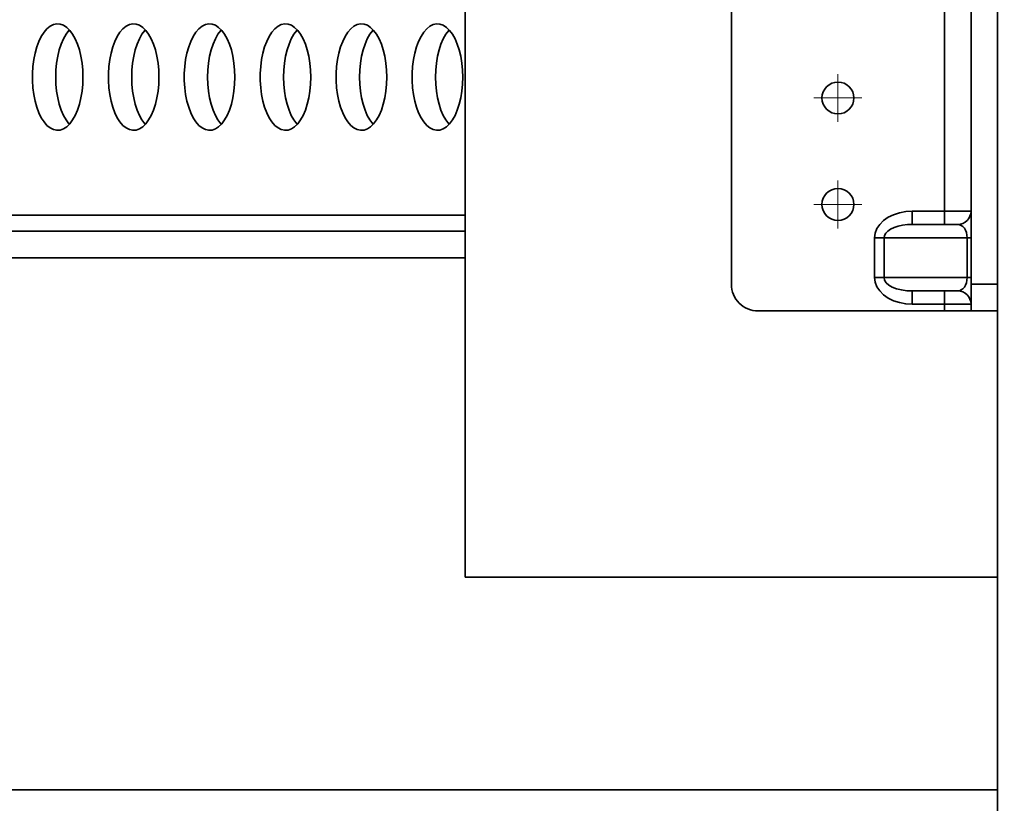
# Model space of a CAD drawing. Header units: millimetres. Extents: x -14862 to 14862, y -10512 to 10512.
# Tile 149 of 199: x 1319 to 1689, y 6981 to 7275. Entities that reach past the tile are written whole.
import ezdxf

# ---------------------------------------------------------------- set-up
doc = ezdxf.new("R2010")
doc.units = ezdxf.units.MM
doc.header["$LTSCALE"] = 4
doc.linetypes.add('点画线', pattern=[18, 12, -2, 2, -2])
doc.layers.get('0').update_dxf_attribs({"lineweight": 18})
for name, color, linetype, lineweight in [('中心线层', 1, '点画线', 18), ('几何体', 7, 'Continuous', 35), ('尺寸线层', 3, 'Continuous', 18)]:
    doc.layers.add(name, color=color, linetype=linetype, lineweight=lineweight)
doc.styles.add('标准', font='txt', dxfattribs={"width": 0.667})
doc.dimstyles.new('GB_尺寸', dxfattribs={"dimtxt": 3.5, "dimasz": 4, "dimexe": 2, "dimexo": 0, "dimtad": 1, "dimdsep": 46, "dimtxsty": '标准', "dimblk": '_CAXARROW', "dimcen": 0, "dimdle": 8, "dimazin": 2, "dimtfac": 0.707107, "dimtdec": 3, "dimtmove": 2, "dimatfit": 3, "dimfxl": 0, "dimfrac": 2, "dimtolj": 1, "dimarcsym": 0})

# ---------------------------------------------------------------- blocks, each defined once
blk = doc.blocks.new('*X145')
at = {"layer": '尺寸线层'}
for points in [[(-11533.86, 4553.62), (-11433.86, 4566.12), (-11433.86, 4541.12)], [(4383.67, 4553.62), (4283.67, 4566.12), (4283.67, 4541.12)]]:
    blk.add_hatch(color=0, dxfattribs=at).paths.add_polyline_path(points, flags=0)
at = {"layer": '尺寸线层', "color": 0}
for p, q in [((4383.67, 7085.9), (4383.67, 4503.62)), ((-11533.86, 5485.9), (-11533.86, 4503.62)), ((-11533.86, 4553.62), (4383.67, 4553.62))]:
    blk.add_line(p, q, dxfattribs=at)
at = {"layer": '尺寸线层', "color": 0, "insert": (-3575.1, 4612.75), "char_height": 87.5, "width": 423.3401, "attachment_point": 5, "line_spacing_factor": 1.15057, "style": '标准'}
blk.add_mtext('\\T1.1;15950', dxfattribs=at)
blk = doc.blocks.new('_CAXARROW')
blk.add_hatch(color=0).paths.add_polyline_path([(0, 0), (-1, 0.125), (-1, -0.125)], flags=0)

msp = doc.modelspace()

# ---------------------------------------------------------------- linework, layer by layer
at = {"layer": '中心线层'}
for p, q in [((1626.141, 7236.9), (1626.141, 7254.9)), ((1617.141, 7245.9), (1635.141, 7245.9)), ((1626.141, 7196.9), (1626.141, 7214.9)), ((1617.141, 7205.9), (1635.141, 7205.9))]:
    msp.add_line(p, q, dxfattribs=at)
at = {"layer": '几何体'}
for p, q in [((1486.141, 7565.9), (1486.141, 7065.9)), ((1586.141, 7175.9), (1586.141, 7355.9)), ((1676.141, 7355.9), (1676.141, 7175.9)), ((1686.141, 7355.9), (1686.141, 7175.9)), ((1666.141, 7328.4), (1666.141, 7203.4)), ((1654.07, 7198.4), (1654.07, 7203.4)), ((1654.07, 7203.4), (1666.141, 7203.4)), ((1666.141, 7203.4), (1676.141, 7203.4)), ((1666.141, 7198.4), (1666.141, 7203.4)), ((1486.141, 7201.898), (1228.212, 7201.898)), ((1486.141, 7195.9), (586.141, 7195.9)), ((1654.07, 7198.4), (1671.141, 7198.4)), ((1639.928, 7193.4), (1643.463, 7193.4)), ((1639.928, 7178.4), (1639.928, 7193.4)), ((1643.463, 7193.4), (1643.463, 7178.4)), ((1674.676, 7193.4), (1643.463, 7193.4)), ((1674.676, 7178.4), (1674.676, 7193.4)), ((1674.676, 7193.4), (1676.141, 7193.4)), ((1046.141, 7185.9), (1486.141, 7185.9)), ((1639.928, 7178.4), (1643.463, 7178.4)), ((1643.463, 7178.4), (1674.676, 7178.4)), ((1674.676, 7178.4), (1676.141, 7178.4)), ((1671.141, 7173.4), (1654.07, 7173.4)), ((1654.07, 7168.4), (1654.07, 7173.4)), ((1666.141, 7168.4), (1666.141, 7173.4)), ((1676.141, 7175.9), (1686.141, 7175.9)), ((1676.141, 7165.9), (1676.141, 7175.9)), ((1686.141, 7175.9), (1686.141, 7167.239)), ((1596.141, 7165.9), (1666.141, 7165.9)), ((1666.141, 7168.4), (1654.07, 7168.4)), ((1666.141, 7168.4), (1666.141, 7165.9)), ((1676.141, 7168.4), (1666.141, 7168.4)), ((1666.141, 7165.9), (1676.141, 7165.9)), ((1686.141, 7165.9), (1676.141, 7165.9)), ((1686.141, 7167.239), (1686.141, 5485.9)), ((1486.141, 7065.9), (1686.141, 7065.9)), ((1686.141, 6985.9), (1046.141, 6985.9))]:
    msp.add_line(p, q, dxfattribs=at)
for points in [[(1342.407, 7251.077), (1342.492, 7253.743), (1342.407, 7256.409), (1342.154, 7259.027), (1341.737, 7261.551), (1341.164, 7263.935), (1340.445, 7266.138), (1339.593, 7268.119), (1338.622, 7269.844), (1337.551, 7271.282), (1336.399, 7272.407), (1335.185, 7273.198), (1333.932, 7273.643), (1332.662, 7273.732), (1331.397, 7273.464), (1330.161, 7272.845), (1328.976, 7271.885), (1327.861, 7270.601), (1326.838, 7269.016), (1325.925, 7267.159), (1325.137, 7265.062), (1324.49, 7262.763), (1323.994, 7260.304), (1323.658, 7257.727), (1323.488, 7255.079), (1323.488, 7252.407), (1323.658, 7249.759), (1323.994, 7247.182), (1324.49, 7244.723), (1325.137, 7242.424), (1325.925, 7240.327), (1326.838, 7238.47), (1327.861, 7236.885), (1328.976, 7235.601), (1330.161, 7234.641), (1331.397, 7234.022), (1332.662, 7233.754), (1333.932, 7233.843), (1335.185, 7234.288), (1336.399, 7235.079), (1337.551, 7236.204), (1338.622, 7237.642), (1339.593, 7239.367), (1340.445, 7241.348), (1341.164, 7243.551), (1341.737, 7245.935), (1342.154, 7248.459), (1342.407, 7251.077)], [(1370.944, 7251.077), (1371.029, 7253.743), (1370.944, 7256.409), (1370.691, 7259.027), (1370.274, 7261.551), (1369.701, 7263.935), (1368.982, 7266.138), (1368.13, 7268.119), (1367.159, 7269.844), (1366.088, 7271.282), (1364.936, 7272.407), (1363.722, 7273.198), (1362.469, 7273.643), (1361.199, 7273.732), (1359.935, 7273.464), (1358.699, 7272.845), (1357.513, 7271.885), (1356.398, 7270.601), (1355.375, 7269.016), (1354.462, 7267.159), (1353.674, 7265.062), (1353.027, 7262.763), (1352.531, 7260.304), (1352.195, 7257.727), (1352.026, 7255.079), (1352.026, 7252.407), (1352.195, 7249.759), (1352.531, 7247.182), (1353.027, 7244.723), (1353.674, 7242.424), (1354.462, 7240.327), (1355.375, 7238.47), (1356.398, 7236.885), (1357.513, 7235.601), (1358.699, 7234.641), (1359.935, 7234.022), (1361.199, 7233.754), (1362.469, 7233.843), (1363.722, 7234.288), (1364.936, 7235.079), (1366.088, 7236.204), (1367.159, 7237.642), (1368.13, 7239.367), (1368.982, 7241.348), (1369.701, 7243.551), (1370.274, 7245.935), (1370.691, 7248.459), (1370.944, 7251.077)], [(1399.481, 7251.077), (1399.566, 7253.743), (1399.481, 7256.409), (1399.228, 7259.027), (1398.811, 7261.551), (1398.238, 7263.935), (1397.519, 7266.138), (1396.667, 7268.119), (1395.696, 7269.844), (1394.625, 7271.282), (1393.473, 7272.407), (1392.259, 7273.198), (1391.006, 7273.643), (1389.736, 7273.732), (1388.472, 7273.464), (1387.236, 7272.845), (1386.05, 7271.885), (1384.935, 7270.601), (1383.913, 7269.016), (1382.999, 7267.159), (1382.211, 7265.062), (1381.564, 7262.763), (1381.068, 7260.304), (1380.732, 7257.727), (1380.563, 7255.079), (1380.563, 7252.407), (1380.732, 7249.759), (1381.068, 7247.182), (1381.564, 7244.723), (1382.211, 7242.424), (1382.999, 7240.327), (1383.913, 7238.47), (1384.935, 7236.885), (1386.05, 7235.601), (1387.236, 7234.641), (1388.472, 7234.022), (1389.736, 7233.754), (1391.006, 7233.843), (1392.259, 7234.288), (1393.473, 7235.079), (1394.625, 7236.204), (1395.696, 7237.642), (1396.667, 7239.367), (1397.519, 7241.348), (1398.238, 7243.551), (1398.811, 7245.935), (1399.228, 7248.459), (1399.481, 7251.077)], [(1428.019, 7251.077), (1428.103, 7253.743), (1428.019, 7256.409), (1427.765, 7259.027), (1427.349, 7261.551), (1426.775, 7263.935), (1426.056, 7266.138), (1425.204, 7268.119), (1424.233, 7269.844), (1423.162, 7271.282), (1422.01, 7272.407), (1420.796, 7273.198), (1419.543, 7273.643), (1418.273, 7273.732), (1417.009, 7273.464), (1415.773, 7272.845), (1414.587, 7271.885), (1413.473, 7270.601), (1412.45, 7269.016), (1411.536, 7267.159), (1410.749, 7265.062), (1410.101, 7262.763), (1409.605, 7260.304), (1409.269, 7257.727), (1409.1, 7255.079), (1409.1, 7252.407), (1409.269, 7249.759), (1409.605, 7247.182), (1410.101, 7244.723), (1410.749, 7242.424), (1411.536, 7240.327), (1412.45, 7238.47), (1413.473, 7236.885), (1414.587, 7235.601), (1415.773, 7234.641), (1417.009, 7234.022), (1418.273, 7233.754), (1419.543, 7233.843), (1420.796, 7234.288), (1422.01, 7235.079), (1423.162, 7236.204), (1424.233, 7237.642), (1425.204, 7239.367), (1426.056, 7241.348), (1426.775, 7243.551), (1427.349, 7245.935), (1427.765, 7248.459), (1428.019, 7251.077)], [(1456.556, 7251.077), (1456.64, 7253.743), (1456.556, 7256.409), (1456.302, 7259.027), (1455.886, 7261.551), (1455.312, 7263.935), (1454.593, 7266.138), (1453.741, 7268.119), (1452.771, 7269.844), (1451.699, 7271.282), (1450.547, 7272.407), (1449.333, 7273.198), (1448.08, 7273.643), (1446.81, 7273.732), (1445.546, 7273.464), (1444.31, 7272.845), (1443.124, 7271.885), (1442.01, 7270.601), (1440.987, 7269.016), (1440.073, 7267.159), (1439.286, 7265.062), (1438.638, 7262.763), (1438.142, 7260.304), (1437.806, 7257.727), (1437.637, 7255.079), (1437.637, 7252.407), (1437.806, 7249.759), (1438.142, 7247.182), (1438.638, 7244.723), (1439.286, 7242.424), (1440.073, 7240.327), (1440.987, 7238.47), (1442.01, 7236.885), (1443.124, 7235.601), (1444.31, 7234.641), (1445.546, 7234.022), (1446.81, 7233.754), (1448.08, 7233.843), (1449.333, 7234.288), (1450.547, 7235.079), (1451.699, 7236.204), (1452.771, 7237.642), (1453.741, 7239.367), (1454.593, 7241.348), (1455.312, 7243.551), (1455.886, 7245.935), (1456.302, 7248.459), (1456.556, 7251.077)], [(1485.093, 7251.077), (1485.177, 7253.743), (1485.093, 7256.409), (1484.84, 7259.027), (1484.423, 7261.551), (1483.849, 7263.935), (1483.13, 7266.138), (1482.278, 7268.119), (1481.308, 7269.844), (1480.236, 7271.282), (1479.084, 7272.407), (1477.87, 7273.198), (1476.617, 7273.643), (1475.347, 7273.732), (1474.083, 7273.464), (1472.847, 7272.845), (1471.661, 7271.885), (1470.547, 7270.601), (1469.524, 7269.016), (1468.61, 7267.159), (1467.823, 7265.062), (1467.175, 7262.763), (1466.679, 7260.304), (1466.343, 7257.727), (1466.174, 7255.079), (1466.174, 7252.407), (1466.343, 7249.759), (1466.679, 7247.182), (1467.175, 7244.723), (1467.823, 7242.424), (1468.61, 7240.327), (1469.524, 7238.47), (1470.547, 7236.885), (1471.661, 7235.601), (1472.847, 7234.641), (1474.083, 7234.022), (1475.347, 7233.754), (1476.617, 7233.843), (1477.87, 7234.288), (1479.084, 7235.079), (1480.236, 7236.204), (1481.308, 7237.642), (1482.278, 7239.367), (1483.13, 7241.348), (1483.849, 7243.551), (1484.423, 7245.935), (1484.84, 7248.459), (1485.093, 7251.077)], [(1332.264, 7253.743), (1332.349, 7256.409), (1332.602, 7259.027), (1333.019, 7261.551), (1333.592, 7263.935), (1334.311, 7266.138), (1335.163, 7268.119), (1336.134, 7269.844), (1337.205, 7271.282), (1337.378, 7271.477)], [(1360.801, 7253.743), (1360.886, 7256.409), (1361.139, 7259.027), (1361.556, 7261.551), (1362.129, 7263.935), (1362.848, 7266.138), (1363.7, 7268.119), (1364.671, 7269.844), (1365.742, 7271.282), (1365.915, 7271.477)], [(1389.338, 7253.743), (1389.423, 7256.409), (1389.676, 7259.027), (1390.093, 7261.551), (1390.666, 7263.935), (1391.385, 7266.138), (1392.237, 7268.119), (1393.208, 7269.844), (1394.279, 7271.282), (1394.452, 7271.477)], [(1417.875, 7253.743), (1417.96, 7256.409), (1418.213, 7259.027), (1418.63, 7261.551), (1419.203, 7263.935), (1419.922, 7266.138), (1420.775, 7268.119), (1421.745, 7269.844), (1422.816, 7271.282), (1422.989, 7271.477)], [(1446.412, 7253.743), (1446.497, 7256.409), (1446.75, 7259.027), (1447.167, 7261.551), (1447.74, 7263.935), (1448.459, 7266.138), (1449.312, 7268.119), (1450.282, 7269.844), (1451.353, 7271.282), (1451.526, 7271.477)], [(1474.949, 7253.743), (1475.034, 7256.409), (1475.287, 7259.027), (1475.704, 7261.551), (1476.277, 7263.935), (1476.996, 7266.138), (1477.849, 7268.119), (1478.819, 7269.844), (1479.89, 7271.282), (1480.063, 7271.477)], [(1337.378, 7236.009), (1337.205, 7236.204), (1336.134, 7237.642), (1335.163, 7239.367), (1334.311, 7241.348), (1333.592, 7243.551), (1333.019, 7245.935), (1332.602, 7248.459), (1332.349, 7251.077), (1332.264, 7253.743)], [(1365.915, 7236.009), (1365.742, 7236.204), (1364.671, 7237.642), (1363.7, 7239.367), (1362.848, 7241.348), (1362.129, 7243.551), (1361.556, 7245.935), (1361.139, 7248.459), (1360.886, 7251.077), (1360.801, 7253.743)], [(1394.452, 7236.009), (1394.279, 7236.204), (1393.208, 7237.642), (1392.237, 7239.367), (1391.385, 7241.348), (1390.666, 7243.551), (1390.093, 7245.935), (1389.676, 7248.459), (1389.423, 7251.077), (1389.338, 7253.743)], [(1422.989, 7236.009), (1422.816, 7236.204), (1421.745, 7237.642), (1420.775, 7239.367), (1419.922, 7241.348), (1419.203, 7243.551), (1418.63, 7245.935), (1418.213, 7248.459), (1417.96, 7251.077), (1417.875, 7253.743)], [(1451.526, 7236.009), (1451.353, 7236.204), (1450.282, 7237.642), (1449.312, 7239.367), (1448.459, 7241.348), (1447.74, 7243.551), (1447.167, 7245.935), (1446.75, 7248.459), (1446.497, 7251.077), (1446.412, 7253.743)], [(1480.063, 7236.009), (1479.89, 7236.204), (1478.819, 7237.642), (1477.849, 7239.367), (1476.996, 7241.348), (1476.277, 7243.551), (1475.704, 7245.935), (1475.287, 7248.459), (1475.034, 7251.077), (1474.949, 7253.743)], [(1654.07, 7203.4), (1651.614, 7203.248), (1649.233, 7202.796), (1646.999, 7202.06), (1644.979, 7201.06), (1643.236, 7199.827), (1641.822, 7198.4), (1640.78, 7196.82), (1640.142, 7195.136), (1639.928, 7193.4)], [(1654.07, 7198.4), (1652.228, 7198.324), (1650.442, 7198.098), (1648.766, 7197.73), (1647.252, 7197.23), (1645.945, 7196.614), (1644.884, 7195.9), (1644.103, 7195.11), (1643.624, 7194.268), (1643.463, 7193.4)], [(1674.676, 7193.4), (1674.608, 7194.375), (1674.407, 7195.313), (1674.08, 7196.177), (1673.641, 7196.935), (1673.105, 7197.557), (1672.494, 7198.019), (1671.83, 7198.303), (1671.141, 7198.4)], [(1639.928, 7178.4), (1640.142, 7176.663), (1640.78, 7174.979), (1641.822, 7173.4), (1643.236, 7171.972), (1644.979, 7170.739), (1646.999, 7169.739), (1649.233, 7169.003), (1651.614, 7168.551), (1654.07, 7168.4)], [(1654.07, 7173.4), (1652, 7173.496), (1650.011, 7173.78), (1648.177, 7174.242), (1646.57, 7174.864), (1645.251, 7175.622), (1644.27, 7176.486), (1643.667, 7177.424), (1643.463, 7178.4)], [(1674.676, 7178.4), (1674.608, 7177.424), (1674.407, 7176.486), (1674.08, 7175.622), (1673.641, 7174.864), (1673.105, 7174.242), (1672.494, 7173.78), (1671.83, 7173.496), (1671.141, 7173.4)]]:
    msp.add_lwpolyline(points, dxfattribs=at)
for centre in [(1626.141, 7245.9), (1626.141, 7205.9)]:
    msp.add_circle(centre, 6, dxfattribs=at)
for centre, radius, start, end in [((1671.141, 7203.4), 5, 270.00122, 359.99741), ((1596.14, 7175.899), 10, 179.99807, 270.00193), ((1671.14, 7168.399), 5, 0.00288, 89.99849)]:
    msp.add_arc(centre, radius, start, end, dxfattribs=at)

# ---------------------------------------------------------------- dimensions: what is measured, and where the dimension line sits
at = {"layer": '尺寸线层'}
dim = msp.add_linear_dim(base=(4383.668, 4553.619), p1=(-11533.859, 5485.9), p2=(4383.668, 7085.9), text='15950', dimstyle='GB_尺寸', override={"dimscale": 25, "dimsah": 1, "dimtfac": 1, "dimtfill": 1}, dxfattribs=at)
dim.commit()
dim.dimension.update_dxf_attribs({"geometry": '*X145', "text_midpoint": (-3575.096, 4612.749), "dimtype": 160})

doc.saveas('drawing.dxf')
